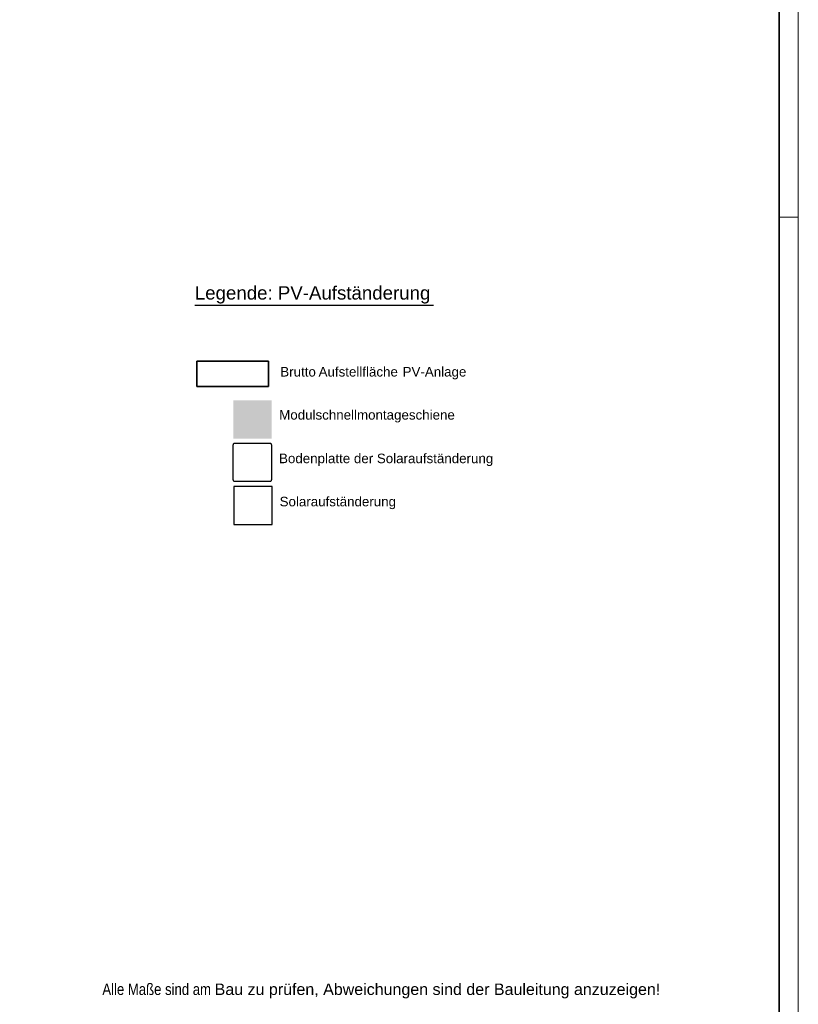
# Model space of a CAD drawing. Extents: x -720 to 300, y 62 to 1112.
# Tile 27 of 50: x 96 to 300, y 450 to 708. Entities that reach past the tile are written whole.
import ezdxf
from ezdxf.lldxf.tags import DXFTag

# ---------------------------------------------------------------- set-up
doc = ezdxf.new("R2010")
doc.units = 0
doc.layers.get('0').update_dxf_attribs({"lineweight": 13})
for name, color, linetype, lineweight in [('3_Solarbase-A06DNCAPMF', 7, 'Continuous', 25), ('E_Legende-A06DNCAMMF', 7, 'Continuous', 13), ('GreenRoofComponentLegend-A06DNCAQMF', 7, 'Continuous', 25), ('iwb_Plankopf Rahmen', 7, 'Continuous', 35), ('LEGENDE', 7, 'Continuous', 25), ('ModuleRail-A06DNCARMF', 7, 'Continuous', 25)]:
    doc.layers.add(name, color=color, linetype=linetype, lineweight=lineweight)
doc.layers.add('E_PV_Aufstellzone-A06DNCANMF', color=4, linetype='Continuous', lineweight=18, true_color=0x00ffff)
doc.layers.add('iwb_HB-Hinweis-Kopf-Archi', color=3, linetype='Continuous', lineweight=25, true_color=0x00ff00)
doc.styles.add('Arial', font='ARIALN.TTF')
doc.styles.get("Standard").update_dxf_attribs({"font": 'ARIALN.TTF'})
tags = doc.linetypes.add('grob', pattern=[14, 3, -8, 3]).pattern_tags.tags
tags[8:9] = [DXFTag(74, 4), DXFTag(75, 0), DXFTag(340, '0'), DXFTag(46, 0.0), DXFTag(50, 0.0), DXFTag(44, 0.0), DXFTag(45, 0.0)]
tags[6:7] = [DXFTag(74, 4), DXFTag(75, 0), DXFTag(340, '0'), DXFTag(46, 0.0), DXFTag(50, 0.0), DXFTag(44, 0.0), DXFTag(45, 0.0)]
tags[4:5] = [DXFTag(74, 4), DXFTag(75, 0), DXFTag(340, '0'), DXFTag(46, 0.0), DXFTag(50, 0.0), DXFTag(44, 0.0), DXFTag(45, 0.0)]
tags = doc.linetypes.add('grob-A06DNCAOMF', pattern=[14, 3, -8, 3]).pattern_tags.tags
tags[8:9] = [DXFTag(74, 4), DXFTag(75, 0), DXFTag(340, '0'), DXFTag(46, 0.0), DXFTag(50, 0.0), DXFTag(44, 0.0), DXFTag(45, 0.0)]
tags[6:7] = [DXFTag(74, 4), DXFTag(75, 0), DXFTag(340, '0'), DXFTag(46, 0.0), DXFTag(50, 0.0), DXFTag(44, 0.0), DXFTag(45, 0.0)]
tags[4:5] = [DXFTag(74, 4), DXFTag(75, 0), DXFTag(340, '0'), DXFTag(46, 0.0), DXFTag(50, 0.0), DXFTag(44, 0.0), DXFTag(45, 0.0)]

# ---------------------------------------------------------------- blocks, each defined once
blk = doc.blocks.new('Referenz-A06DNCASMF')
at = {"layer": '3_Solarbase-A06DNCAPMF', "color": 5, "lineweight": -2, "true_color": 0x0000ff}
for p, q in [((162.5, 585.86), (152.5, 585.86)), ((152.5, 585.86), (152.5, 575.86)), ((162.5, 575.86), (162.5, 585.86)), ((152.5, 575.86), (162.5, 575.86))]:
    blk.add_line(p, q, dxfattribs=at)
at = {"layer": 'E_Legende-A06DNCAMMF', "linetype": 'Continuous', "lineweight": -2, "ltscale": 0.25}
blk.add_line((142.27, 633.32), (204.76, 633.32), dxfattribs=at)
at = {"layer": 'E_PV_Aufstellzone-A06DNCANMF', "color": 7, "linetype": 'grob-A06DNCAOMF', "lineweight": 35, "ltscale": 0.35}
for p, q in [((142.77, 618.65), (161.6, 618.65)), ((142.77, 612.02), (142.77, 618.65)), ((161.6, 618.65), (161.6, 612.02)), ((161.6, 612.02), (142.77, 612.02))]:
    blk.add_line(p, q, dxfattribs=at)
at = {"layer": 'GreenRoofComponentLegend-A06DNCAQMF', "color": 96, "lineweight": -2, "true_color": 0x008000}
for p, q in [((152.34, 596.65), (152.49, 597.16)), ((152.34, 587.67), (152.34, 596.65)), ((152.49, 597.16), (162.2, 597.16)), ((162.2, 597.16), (162.34, 596.65)), ((162.34, 596.65), (162.34, 587.67)), ((152.49, 587.16), (152.34, 587.67)), ((162.2, 587.16), (152.49, 587.16)), ((162.34, 587.67), (162.2, 587.16))]:
    blk.add_line(p, q, dxfattribs=at)
at = {"layer": 'ModuleRail-A06DNCARMF', "color": 16, "linetype": 'Continuous', "lineweight": -2, "ltscale": 0.25, "true_color": 0x8b0000}
for points in [[(152.38, 598.38), (152.38, 608.38), (162.38, 598.38)], [(162.38, 598.38), (152.38, 608.38), (162.38, 608.38)]]:
    blk.add_solid(points, dxfattribs=at)
at = {"layer": 'E_Legende-A06DNCAMMF', "linetype": 'Continuous', "ltscale": 0.13, "char_height": 2.5, "attachment_point": 1}
for s, insert in [('{\\fArial;Brutto}', (164.67, 617.15)), ('{\\fArial;Aufstellfläche}', (174.7, 617.15)), ('{\\fArial;PV-Anlage}', (196.71, 617.15))]:
    blk.add_mtext(s, dxfattribs=dict(at, insert=insert))
at = {"layer": 'GreenRoofComponentLegend-A06DNCAQMF', "linetype": 'Continuous', "lineweight": -2, "ltscale": 0.25, "char_height": 2.5, "attachment_point": 1}
for s, insert in [('{\\fArial;Modulschnellmontageschiene}', (164.38, 605.87)), ('{\\fArial;Bodenplatte der Solaraufständerung}', (164.34, 594.46)), ('{\\fArial;Solaraufständerung}', (164.5, 583.16))]:
    blk.add_mtext(s, dxfattribs=dict(at, insert=insert))
at = {"layer": 'LEGENDE', "linetype": 'ByBlock', "lineweight": 50, "ltscale": 0.5, "insert": (142.28, 638.31), "char_height": 3.5, "attachment_point": 1}
blk.add_mtext('{\\fArial;Legende: PV-Aufständerung}', dxfattribs=at)

msp = doc.modelspace()

# ---------------------------------------------------------------- linework, layer by layer
at = {"layer": 'iwb_Plankopf Rahmen', "color": 8, "linetype": 'grob', "lineweight": 5, "ltscale": 0.13, "true_color": 0x808080}
msp.add_line((300.35, 656.43), (295.35, 656.43), dxfattribs=at)
at = {"layer": 'iwb_Plankopf Rahmen', "color": 8, "lineweight": 13, "ltscale": 0.13, "true_color": 0x808080}
msp.add_lwpolyline([(300.35, 62.43), (-719.65, 62.43), (-719.65, 1112.43), (300.35, 1112.43), (300.35, 62.43)], close=True, dxfattribs=at)
at = {"layer": 'iwb_Plankopf Rahmen', "ltscale": 0.35}
msp.add_lwpolyline([(-699.65, 67.43), (-699.65, 1107.43), (295.35, 1107.43), (295.35, 67.43), (-599.65, 67.43), (-699.65, 67.43)], close=True, dxfattribs=at)

# ---------------------------------------------------------------- block references
at = {"color": 8, "lineweight": 25, "ltscale": 0.25, "true_color": 0x808080}
msp.add_blockref('Referenz-A06DNCASMF', (0, 0), dxfattribs=at)

# ---------------------------------------------------------------- texts
at = {"layer": 'iwb_HB-Hinweis-Kopf-Archi', "lineweight": 25, "ltscale": 0.25, "insert": (118.06, 455.68), "char_height": 3, "width": 6120, "attachment_point": 1, "line_spacing_factor": 0.8, "style": 'Arial'}
msp.add_mtext('Alle Maße sind am \\fArial|b0|i0|c0|p34;Bau zu prüfen, Abweichungen sind der Bauleitung anzuzeigen!', dxfattribs=at)

doc.saveas('drawing.dxf')
